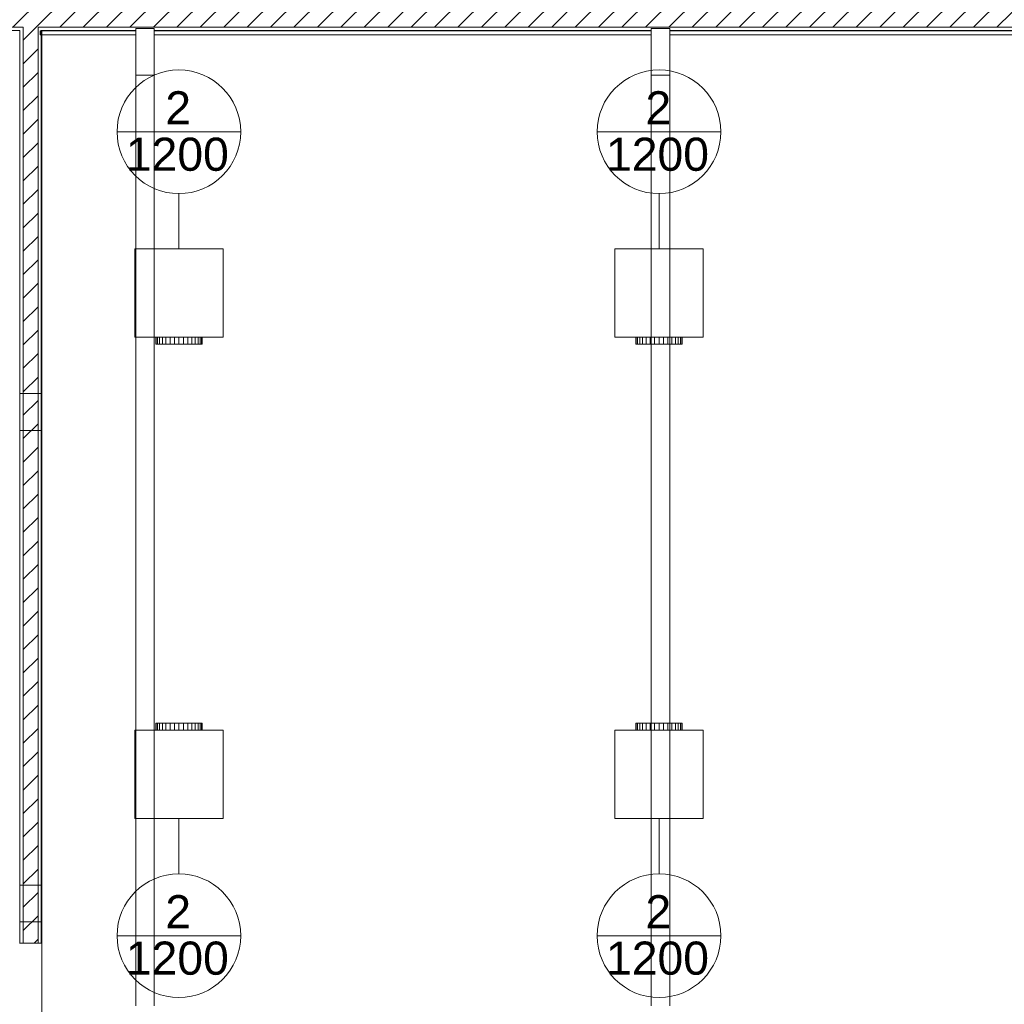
# Model space of a CAD drawing. Header units: metres. Extents: x 2.9 to 42.3, y -72.9 to -49.3.
# Tile 142 of 256: x 14.6 to 21.3, y -61.5 to -54.8. Entities that reach past the tile are written whole.
import ezdxf

# ---------------------------------------------------------------- set-up
doc = ezdxf.new("R2010")
doc.units = ezdxf.units.M
doc.linetypes.add('Oculto 1_5', pattern=[0.0022, 0.0015, -0.0007])
for name, color, linetype, lineweight in [('A-COLS', 7, 'Continuous', 18), ('A-DETL', 7, 'Oculto 1_5', 18), ('A-GENM', 7, 'Continuous', 18), ('A-WALL', 7, 'Continuous', 18), ('A-WALL-PATT', 7, 'Continuous', 18), ('G-IMPT', 7, 'Continuous', 18), ('S-COLS', 7, 'Continuous', 18)]:
    doc.layers.add(name, color=color, linetype=linetype, lineweight=lineweight)
doc.layers.add('M-HVAC-CDFF-IDEN', color=1, linetype='Continuous', lineweight=9, true_color=0xff0000)
doc.styles.add('Arial_2', font='arial.ttf', dxfattribs={"height": 0.225})
pattern_1 = [(50, (21.555, -62.929), (0.546555, -0.047815), [0.05715, -0.62865]), (355, (21.555, -62.929), (-0.105728, 0.573166), [0.04572, -0.50292]), (100.451, (21.601, -62.933), (0.440828, 0.525349), [0.04857, -0.53427]), (46.184, (21.555, -62.776), (0.813237, -0.12613), [0.08573, -0.94298]), (96.636, (21.623, -62.787), (0.712212, 0.742287), [0.07286, -0.80141]), (351.184, (21.555, -62.776), (0.712217, 0.742274), [0.06858, -0.75438]), (21, (21.631, -62.814), (0.454846, -0.306795), [0.05715, -0.62865]), (326, (21.631, -62.814), (0.185405, 0.55256), [0.04572, -0.50292]), (71.451, (21.669, -62.84), (0.640251, 0.245763), [0.04857, -0.53427]), (37.5, (21.555, -62.929), (0.009261, 0.2536672), [0.02515, -0.47168, 0.02515, -0.48539, -0.50482]), (37.5, (21.555, -62.929), (0.009261, 0.2536672), [-1.007, 0.02515, -0.47968]), (7.5, (21.555, -62.929), (0.200456, 0.300546), [0.02515, -0.26594, 0.02515, -0.46025, -0.1924]), (7.5, (21.555, -62.929), (0.200456, 0.300546), [-0.77648, 0.02515, -0.16726]), (327.5, (21.385, -62.929), (0.4067682, -0.0171882), [0.02515, -0.16535, 0.02515, -0.56921, -0.78867]), (327.5, (21.385, -62.929), (0.4067682, -0.0171882), [-0.78486, 0.02515, -0.76352]), (317.5, (21.309, -62.929), (0.444383, 0.0762794), [0.02515, -0.2225, 0.02515, -0.36957, -0.56007]), (317.5, (21.309, -62.929), (0.444383, 0.0762794), [-0.64237, 0.02515, -0.53492])]
pattern_2 = [(45, (21.555, -62.929), (-0.0795495, 0.0795495), [])]

# ---------------------------------------------------------------- blocks, each defined once
blk = doc.blocks.new('Modelos genéricos 24 - Modelos genéricos 2-6876269-2PAV')
at = {"layer": 'A-GENM', "color": 253, "true_color": 0xaaaaaa}
for p, q in [((15.3873, -55.1405), (15.3873, -54.8255)), ((15.5137, -54.8255), (15.3873, -54.8255)), ((15.5137, -54.8255), (15.5137, -55.1405)), ((18.8885, -55.1404), (18.8885, -54.8254)), ((19.0149, -54.8254), (18.8885, -54.8254)), ((19.0149, -54.8254), (19.0149, -55.1404)), ((15.3873, -61.4605), (15.3873, -55.1405)), ((15.3873, -55.1405), (15.5137, -55.1405)), ((15.5137, -55.1405), (15.5137, -61.4605)), ((18.8885, -61.4604), (18.8885, -55.1404)), ((18.8885, -55.1404), (19.0149, -55.1404)), ((19.0149, -55.1404), (19.0149, -61.4604))]:
    blk.add_line(p, q, dxfattribs=at)
blk = doc.blocks.new('Paredes 25 - Paredes 21-7862988-2PAV')
at = {"layer": 'A-WALL', "color": 253, "true_color": 0xaaaaaa}
for p, q in [((15.3873, -54.8415), (14.7398, -54.8415)), ((14.7398, -54.8415), (14.7398, -54.8679)), ((14.7398, -54.8679), (15.3873, -54.8679)), ((18.8885, -54.8415), (15.5137, -54.8415)), ((15.5137, -54.8679), (18.8885, -54.8679)), ((22.4173, -54.8415), (19.0149, -54.8415)), ((19.0149, -54.8679), (22.4173, -54.8679))]:
    blk.add_line(p, q, dxfattribs=at)
blk = doc.blocks.new('4 GRE - ESCOLA DE CINEMA E AUDIOVISUAL CINE REX R07_rvt-1-2PAV')
at = {"layer": 'A-WALL-PATT', "true_color": 0xd4d4d4}
h = blk.add_hatch(dxfattribs=at)
h.set_pattern_fill('FP_2', color=254, style=0, pattern_type=2)
h.set_pattern_definition(pattern_2)
h.paths.add_polyline_path([(34.6587, -54.8165), (34.6587, -54.3665), (34.6373, -54.3665), (34.6373, -54.8165)])
h.paths.add_polyline_path([(33.094, -54.8165), (33.6873, -54.8165), (33.6873, -54.3665), (11.9396, -54.3665), (11.9396, -54.4969), (11.7396, -54.4969), (11.7396, -54.3665), (11.3998, -54.3665), (11.3998, -54.8165), (11.434, -54.8165), (11.434, -54.5715), (11.534, -54.5715), (11.534, -54.8165), (12.4365, -54.8165), (12.4355, -54.8148), (12.6087, -54.8148), (12.6087, -54.8165), (33.0641, -54.8165)])
h.paths.add_polyline_path([(9.6546, -54.8165), (9.7998, -54.8165), (9.7998, -54.3665), (5.5173, -54.3665), (5.5173, -54.8165), (9.0385, -54.8165)])
h = blk.add_hatch(dxfattribs=at)
h.set_pattern_fill('FP_1', color=254, style=0, pattern_type=2)
h.set_pattern_definition(pattern_1)
h.paths.add_polyline_path([(33.5261, -54.8415), (33.7123, -54.8415), (33.7123, -54.5915), (33.7098, -54.5915), (33.7098, -54.839), (33.129, -54.839), (33.129, -54.8415), (33.3721, -54.8415)])
h.paths.add_polyline_path([(34.6123, -54.8415), (34.6587, -54.8415), (34.6587, -54.839), (34.6148, -54.839), (34.6148, -54.5915), (34.6123, -54.5915), (34.6123, -54.8215)])
h.paths.add_polyline_path([(32.6515, -54.8415), (32.6515, -54.839), (29.4492, -54.8395), (29.4492, -54.8415), (32.649, -54.8415)])
h.paths.add_polyline_path([(33.119, -54.8415), (33.1205, -54.8415), (33.1205, -54.839), (33.1165, -54.839), (33.1165, -54.8415)])
h.paths.add_polyline_path([(28.7518, -54.8415), (29.3228, -54.8415), (29.3228, -54.839), (26.3937, -54.839), (26.3937, -54.8415), (27.5197, -54.8415)])
h.paths.add_polyline_path([(26.2673, -54.8415), (26.2673, -54.839), (22.5437, -54.839), (22.5437, -54.8415), (25.0556, -54.8415)])
h.paths.add_polyline_path([(22.4173, -54.8415), (22.4173, -54.839), (19.0149, -54.839), (19.0149, -54.8415), (21.3593, -54.8415)])
h.paths.add_polyline_path([(18.8885, -54.8415), (18.8885, -54.839), (15.5137, -54.839), (15.5137, -54.8415), (17.6631, -54.8415)])
h.paths.add_polyline_path([(12.1187, -54.8415), (12.224, -54.8415), (12.224, -54.839), (11.559, -54.839), (11.559, -54.8415)])
h.paths.add_polyline_path([(15.1989, -54.8415), (15.3873, -54.8415), (15.3873, -54.839), (14.7465, -54.839), (14.7465, -54.8415), (14.749, -54.8415)])
h.paths.add_polyline_path([(14.6015, -54.8415), (14.6015, -54.839), (12.5945, -54.8394), (12.5932, -54.8415), (14.599, -54.8415)])
h.paths.add_polyline_path([(12.4267, -54.8415), (12.4509, -54.8415), (12.4494, -54.839), (12.294, -54.839), (12.294, -54.8415)])
h.paths.add_polyline_path([(11.409, -54.8415), (11.409, -54.839), (11.3998, -54.839), (11.3998, -54.8415)])
h.paths.add_polyline_path([(9.7882, -54.8415), (9.7998, -54.8415), (9.7998, -54.839), (9.7882, -54.839)])
h.paths.add_polyline_path([(9.6407, -54.8415), (9.6432, -54.8415), (9.6432, -54.839), (5.5087, -54.839), (5.5087, -54.8415), (9.0385, -54.8415)])
h = blk.add_hatch(dxfattribs=at)
h.set_pattern_fill('FP_2', color=254, style=0, pattern_type=2)
h.set_pattern_definition(pattern_2)
h.paths.add_polyline_path([(14.674, -67.9426), (14.724, -67.9426), (14.724, -67.2461), (14.624, -67.2461), (14.624, -67.9426)])
h.paths.add_polyline_path([(14.674, -65.9961), (14.724, -65.9961), (14.724, -62.4364), (14.624, -62.4364), (14.624, -65.9961)])
h.paths.add_polyline_path([(14.724, -61.0364), (14.724, -54.8165), (14.624, -54.8165), (14.624, -61.0364)])
h = blk.add_hatch(dxfattribs=at)
h.set_pattern_fill('FP_1', color=254, style=0, pattern_type=2)
h.set_pattern_definition(pattern_1)
h.paths.add_polyline_path([(14.6015, -67.9426), (14.6015, -67.2236), (14.674, -67.2236), (14.674, -67.2211), (14.599, -67.2211), (14.599, -67.9426)])
h.paths.add_polyline_path([(14.674, -66.0211), (14.674, -66.0186), (14.6015, -66.0186), (14.6015, -65.3561), (14.599, -65.3561), (14.599, -66.0211)])
h.paths.add_polyline_path([(14.599, -65.2861), (14.6015, -65.2861), (14.6015, -62.4364), (14.599, -62.4364), (14.599, -64.5596)])
h.paths.add_polyline_path([(14.599, -61.0364), (14.6015, -61.0364), (14.6015, -54.8415), (14.599, -54.8415), (14.599, -58.4483)])
h = blk.add_hatch(dxfattribs=at)
h.set_pattern_fill('FP_1', color=254, style=0, pattern_type=2)
h.set_pattern_definition(pattern_1)
h.paths.add_polyline_path([(14.749, -67.9426), (14.749, -67.2211), (14.674, -67.2211), (14.674, -67.2236), (14.7465, -67.2236), (14.7465, -67.9426)])
h.paths.add_polyline_path([(14.749, -66.0211), (14.749, -62.4364), (14.7465, -62.4364), (14.7465, -66.0186), (14.674, -66.0186), (14.674, -66.0211)])
h.paths.add_polyline_path([(14.7465, -61.0364), (14.749, -61.0364), (14.749, -54.8415), (14.7465, -54.8415), (14.7465, -58.4483)])
at = {"layer": 'A-WALL', "color": 253, "true_color": 0xaaaaaa}
for p, q in [((12.294, -54.8165), (14.624, -54.8165)), ((14.624, -54.839), (14.624, -54.8165)), ((14.724, -54.839), (14.724, -54.8165)), ((14.724, -54.8165), (32.674, -54.8165)), ((12.294, -54.839), (14.6015, -54.839)), ((14.6015, -54.8415), (14.6015, -54.839)), ((14.6015, -54.8415), (14.6015, -61.0364)), ((14.624, -54.8415), (14.624, -54.839)), ((14.624, -54.8415), (14.624, -61.0364)), ((14.724, -54.8415), (14.724, -54.839)), ((14.724, -54.8415), (14.724, -61.0364)), ((14.7465, -54.8415), (14.7465, -54.839)), ((14.7465, -54.839), (15.3873, -54.839)), ((14.7465, -54.8415), (14.7465, -61.0364)), ((14.749, -61.0364), (14.749, -54.8415)), ((14.749, -54.8415), (15.3873, -54.8415)), ((15.5137, -54.839), (18.8885, -54.839)), ((15.5137, -54.8415), (18.8885, -54.8415)), ((19.0149, -54.839), (22.4173, -54.839)), ((19.0149, -54.8415), (22.4173, -54.8415)), ((14.599, -61.0364), (14.749, -61.0364)), ((14.749, -61.0364), (14.749, -62.4364))]:
    blk.add_line(p, q, dxfattribs=at)
at = {"layer": 'A-GENM', "color": 253, "lineweight": 18, "true_color": 0xaaaaaa}
blk.add_blockref('Modelos genéricos 24 - Modelos genéricos 2-6876269-2PAV', (0, 0), dxfattribs=at)
at = {"layer": 'A-WALL', "color": 253, "lineweight": 18, "true_color": 0xaaaaaa}
blk.add_blockref('Paredes 25 - Paredes 21-7862988-2PAV', (0, 0), dxfattribs=at)
blk = doc.blocks.new('Family - P61-300170-2PAV')
at = {"layer": 'S-COLS', "color": 253, "true_color": 0xaaaaaa}
for p, q in [((-0.075, 0.125), (-0.075, -0.125)), ((0.075, 0.125), (-0.075, 0.125)), ((0.075, -0.125), (0.075, 0.125)), ((-0.075, -0.125), (0.075, -0.125))]:
    blk.add_line(p, q, dxfattribs=at)
blk = doc.blocks.new('Family - P61-301642-2PAV')
at = {"layer": 'S-COLS', "color": 253, "true_color": 0xaaaaaa}
for p, q in [((-0.075, 0.125), (-0.075, -0.125)), ((0.075, 0.125), (-0.075, 0.125)), ((0.075, -0.125), (0.075, 0.125)), ((-0.075, -0.125), (0.075, -0.125))]:
    blk.add_line(p, q, dxfattribs=at)
blk = doc.blocks.new('Family - P60-300172-2PAV')
at = {"layer": 'S-COLS', "color": 253, "true_color": 0xaaaaaa}
for p, q in [((-0.075, 0.125), (-0.075, -0.125)), ((0.075, 0.125), (-0.075, 0.125)), ((0.075, -0.125), (0.075, 0.125)), ((-0.075, -0.125), (0.075, -0.125))]:
    blk.add_line(p, q, dxfattribs=at)
blk = doc.blocks.new('Family - P60-301641-2PAV')
at = {"layer": 'S-COLS', "color": 253, "true_color": 0xaaaaaa}
for p, q in [((-0.075, 0.125), (-0.075, -0.125)), ((0.075, 0.125), (-0.075, 0.125)), ((0.075, -0.125), (0.075, 0.125)), ((-0.075, -0.125), (0.075, -0.125))]:
    blk.add_line(p, q, dxfattribs=at)
blk = doc.blocks.new('ESTRUTURAL CINE REX _011_IFC-1-2PAV')
at = {"layer": 'A-COLS', "color": 253, "lineweight": 18, "true_color": 0xaaaaaa}
for name, p in [('Family - P60-301641-2PAV', (14.6753, -57.4284)), ('Family - P61-301642-2PAV', (14.6753, -60.767))]:
    blk.add_blockref(name, p, dxfattribs=at)
at = {"layer": 'S-COLS', "color": 253, "lineweight": 18, "true_color": 0xaaaaaa}
for name, p in [('Family - P60-300172-2PAV', (14.6753, -57.4284)), ('Family - P61-300170-2PAV', (14.6753, -60.767))]:
    blk.add_blockref(name, p, dxfattribs=at)
blk = doc.blocks.new('VD-HM 600 - TROX_VD-H_600_dxf_QMODEL_ea4a9665_03a1_4a21_9de9_3bffcf8ca7c3-806091-2PAV')
at = {"layer": 'G-IMPT', "color": 1, "true_color": 0xff0000}
for p, q in [((0.324, 0.3), (-0.276, 0.3)), ((-0.276, 0.3), (-0.276, -0.3)), ((0.324, 0.3), (0.324, -0.3)), ((-0.324, 0.1545), (-0.324, 0.1575)), ((-0.276, 0.1575), (-0.324, 0.1575)), ((-0.324, 0.1455), (-0.324, 0.1545)), ((-0.276, 0.1545), (-0.324, 0.1545)), ((-0.324, 0.131), (-0.324, 0.1455)), ((-0.276, 0.1455), (-0.324, 0.1455)), ((-0.324, 0.1114), (-0.324, 0.131)), ((-0.276, 0.131), (-0.324, 0.131)), ((-0.324, 0.0875), (-0.324, 0.1114)), ((-0.276, 0.1114), (-0.324, 0.1114)), ((-0.324, 0.0603), (-0.324, 0.0875)), ((-0.276, 0.0875), (-0.324, 0.0875)), ((-0.324, 0.0307), (-0.324, 0.0603)), ((-0.276, 0.0603), (-0.324, 0.0603)), ((-0.324, 0.0307), (-0.324, 0)), ((-0.276, 0.0307), (-0.324, 0.0307)), ((-0.324, 0), (-0.324, -0.0307)), ((-0.276, 0), (-0.324, 0)), ((-0.324, -0.0603), (-0.324, -0.0307)), ((-0.276, -0.0307), (-0.324, -0.0307)), ((-0.324, -0.0875), (-0.324, -0.0603)), ((-0.276, -0.0603), (-0.324, -0.0603)), ((-0.324, -0.1114), (-0.324, -0.0875)), ((-0.276, -0.0875), (-0.324, -0.0875)), ((-0.324, -0.131), (-0.324, -0.1114)), ((-0.276, -0.1114), (-0.324, -0.1114)), ((-0.324, -0.1455), (-0.324, -0.131)), ((-0.276, -0.131), (-0.324, -0.131)), ((-0.324, -0.1545), (-0.324, -0.1455)), ((-0.276, -0.1455), (-0.324, -0.1455)), ((-0.324, -0.1575), (-0.324, -0.1545)), ((-0.276, -0.1545), (-0.324, -0.1545)), ((-0.276, -0.1575), (-0.324, -0.1575)), ((0.324, -0.3), (-0.276, -0.3))]:
    blk.add_line(p, q, dxfattribs=at)
blk = doc.blocks.new('VD-HM 600 - TROX_VD-H_600_dxf-806090-2PAV')
blk.add_blockref('VD-HM 600 - TROX_VD-H_600_dxf_QMODEL_ea4a9665_03a1_4a21_9de9_3bffcf8ca7c3-806091-2PAV', (0, 0))
blk = doc.blocks.new('VD-HM 600 - TROX_VD-H_600_dxf_QMODEL_ea4a9665_03a1_4a21_9de9_3bffcf8ca7c3-V97-2PAV')
at = {"layer": 'A-DETL', "color": 1, "linetype": 'Continuous', "true_color": 0xff0000}
for p, q in [((-0.276, 0.1545), (-0.324, 0.1545)), ((-0.276, 0.1455), (-0.324, 0.1455)), ((-0.276, 0.131), (-0.324, 0.131)), ((-0.276, 0.1114), (-0.324, 0.1114)), ((-0.276, 0.0875), (-0.324, 0.0875)), ((-0.276, 0.0603), (-0.324, 0.0603)), ((-0.276, 0.0307), (-0.324, 0.0307)), ((-0.276, 0), (-0.324, 0)), ((-0.276, -0.0307), (-0.324, -0.0307)), ((-0.276, -0.0603), (-0.324, -0.0603)), ((-0.276, -0.0875), (-0.324, -0.0875)), ((-0.276, -0.1114), (-0.324, -0.1114)), ((-0.276, -0.131), (-0.324, -0.131)), ((-0.276, -0.1455), (-0.324, -0.1455)), ((-0.276, -0.1545), (-0.324, -0.1545))]:
    blk.add_line(p, q, dxfattribs=at)
at = {"layer": 'G-IMPT', "color": 1, "true_color": 0xff0000}
for p, q in [((0.324, 0.3), (-0.276, 0.3)), ((-0.276, 0.3), (-0.276, -0.3)), ((0.324, 0.3), (0.324, -0.3)), ((-0.324, 0.1545), (-0.324, 0.1575)), ((-0.276, 0.1575), (-0.324, 0.1575)), ((-0.324, 0.1455), (-0.324, 0.1545)), ((-0.276, 0.1545), (-0.324, 0.1545)), ((-0.324, 0.131), (-0.324, 0.1455)), ((-0.276, 0.1455), (-0.324, 0.1455)), ((-0.324, 0.1114), (-0.324, 0.131)), ((-0.276, 0.131), (-0.324, 0.131)), ((-0.324, 0.0875), (-0.324, 0.1114)), ((-0.276, 0.1114), (-0.324, 0.1114)), ((-0.324, 0.0603), (-0.324, 0.0875)), ((-0.276, 0.0875), (-0.324, 0.0875)), ((-0.324, 0.0307), (-0.324, 0.0603)), ((-0.276, 0.0603), (-0.324, 0.0603)), ((-0.324, 0.0307), (-0.324, 0)), ((-0.276, 0.0307), (-0.324, 0.0307)), ((-0.324, 0), (-0.324, -0.0307)), ((-0.276, 0), (-0.324, 0)), ((-0.324, -0.0603), (-0.324, -0.0307)), ((-0.276, -0.0307), (-0.324, -0.0307)), ((-0.324, -0.0875), (-0.324, -0.0603)), ((-0.276, -0.0603), (-0.324, -0.0603)), ((-0.324, -0.1114), (-0.324, -0.0875)), ((-0.276, -0.0875), (-0.324, -0.0875)), ((-0.324, -0.131), (-0.324, -0.1114)), ((-0.276, -0.1114), (-0.324, -0.1114)), ((-0.324, -0.1455), (-0.324, -0.131)), ((-0.276, -0.131), (-0.324, -0.131)), ((-0.324, -0.1545), (-0.324, -0.1455)), ((-0.276, -0.1455), (-0.324, -0.1455)), ((-0.324, -0.1575), (-0.324, -0.1545)), ((-0.276, -0.1545), (-0.324, -0.1545)), ((-0.276, -0.1575), (-0.324, -0.1575)), ((0.324, -0.3), (-0.276, -0.3))]:
    blk.add_line(p, q, dxfattribs=at)
blk = doc.blocks.new('VD-HM 600 - TROX_VD-H_600_dxf-V98-2PAV')
for name in ['VD-HM 600 - TROX_VD-H_600_dxf_QMODEL_ea4a9665_03a1_4a21_9de9_3bffcf8ca7c3-806091-2PAV', 'VD-HM 600 - TROX_VD-H_600_dxf_QMODEL_ea4a9665_03a1_4a21_9de9_3bffcf8ca7c3-V97-2PAV']:
    blk.add_blockref(name, (0, 0))
blk = doc.blocks.new('VD-HM 600 - VD-HM 600-V99-2PAV')
for name in ['VD-HM 600 - TROX_VD-H_600_dxf-806090-2PAV', 'VD-HM 600 - TROX_VD-H_600_dxf-V98-2PAV']:
    blk.add_blockref(name, (-0.02375, 0))
blk = doc.blocks.new('VD-HM 600 - TROX_VD-H_600_dxf-V100-2PAV')
for name in ['VD-HM 600 - TROX_VD-H_600_dxf_QMODEL_ea4a9665_03a1_4a21_9de9_3bffcf8ca7c3-806091-2PAV', 'VD-HM 600 - TROX_VD-H_600_dxf_QMODEL_ea4a9665_03a1_4a21_9de9_3bffcf8ca7c3-V97-2PAV']:
    blk.add_blockref(name, (0, 0))
blk = doc.blocks.new('VD-HM 600 - VD-HM 600-V101-2PAV')
for name in ['VD-HM 600 - TROX_VD-H_600_dxf-806090-2PAV', 'VD-HM 600 - TROX_VD-H_600_dxf-V100-2PAV']:
    blk.add_blockref(name, (-0.02375, 0))
blk = doc.blocks.new('VD-HM 600 - TROX_VD-H_600_dxf-V122-2PAV')
for name in ['VD-HM 600 - TROX_VD-H_600_dxf_QMODEL_ea4a9665_03a1_4a21_9de9_3bffcf8ca7c3-806091-2PAV', 'VD-HM 600 - TROX_VD-H_600_dxf_QMODEL_ea4a9665_03a1_4a21_9de9_3bffcf8ca7c3-V97-2PAV']:
    blk.add_blockref(name, (0, 0))
blk = doc.blocks.new('VD-HM 600 - VD-HM 600-V123-2PAV')
for name in ['VD-HM 600 - TROX_VD-H_600_dxf-806090-2PAV', 'VD-HM 600 - TROX_VD-H_600_dxf-V122-2PAV']:
    blk.add_blockref(name, (-0.02375, 0))
blk = doc.blocks.new('VD-HM 600 - TROX_VD-H_600_dxf-V130-2PAV')
for name in ['VD-HM 600 - TROX_VD-H_600_dxf_QMODEL_ea4a9665_03a1_4a21_9de9_3bffcf8ca7c3-806091-2PAV', 'VD-HM 600 - TROX_VD-H_600_dxf_QMODEL_ea4a9665_03a1_4a21_9de9_3bffcf8ca7c3-V97-2PAV']:
    blk.add_blockref(name, (0, 0))
blk = doc.blocks.new('VD-HM 600 - VD-HM 600-V131-2PAV')
for name in ['VD-HM 600 - TROX_VD-H_600_dxf-806090-2PAV', 'VD-HM 600 - TROX_VD-H_600_dxf-V130-2PAV']:
    blk.add_blockref(name, (-0.02375, 0))
blk = doc.blocks.new('M_Identificador de terminal de ar_BTS - Em caixas-852561-2PAV')
at = {"layer": 'M-HVAC-CDFF-IDEN'}
blk.add_line((-0.0056, 0), (0.0056, 0), dxfattribs=at)
blk.add_circle((0, 0), 0.0056, dxfattribs=at)

msp = doc.modelspace()

# ---------------------------------------------------------------- linework, layer by layer
at = {"layer": 'M-HVAC-CDFF-IDEN'}
for p, q in [((15.6807, -56.3209), (15.6807, -55.9459)), ((18.9413, -56.3209), (18.9413, -55.9459)), ((15.6807, -60.1899), (15.6807, -60.5649)), ((18.9413, -60.1899), (18.9413, -60.5649))]:
    msp.add_line(p, q, dxfattribs=at)

# ---------------------------------------------------------------- block references
at = {"lineweight": 5}
for name in ['4 GRE - ESCOLA DE CINEMA E AUDIOVISUAL CINE REX R07_rvt-1-2PAV', 'ESTRUTURAL CINE REX _011_IFC-1-2PAV']:
    msp.add_blockref(name, (0, 0), dxfattribs=at)
at = {"layer": 'A-DETL', "color": 1, "linetype": 'Continuous', "true_color": 0xff0000}
for name, p, rotation in [('VD-HM 600 - VD-HM 600-V99-2PAV', (15.6807, -56.6212), 89.9999999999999), ('VD-HM 600 - VD-HM 600-V131-2PAV', (18.9413, -56.6212), 89.9999999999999), ('VD-HM 600 - VD-HM 600-V101-2PAV', (15.6807, -59.8897), 269.9999999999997), ('VD-HM 600 - VD-HM 600-V123-2PAV', (18.9413, -59.8897), 269.9999999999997)]:
    msp.add_blockref(name, p, dxfattribs=dict(at, rotation=rotation))
at = {"layer": 'M-HVAC-CDFF-IDEN', "xscale": 74.99999999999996, "yscale": 74.99999999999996, "zscale": 74.99999999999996}
for p in [(15.6807, -55.5259), (18.9413, -55.5259), (15.6807, -60.9849), (18.9413, -60.9849)]:
    msp.add_blockref('M_Identificador de terminal de ar_BTS - Em caixas-852561-2PAV', p, dxfattribs=at)

# ---------------------------------------------------------------- texts
at = {"layer": 'M-HVAC-CDFF-IDEN', "color": 7, "char_height": 0.225, "attachment_point": 1, "style": 'Arial_2'}
for s, insert, width in [('2', (15.5885, -55.2508), 0.216456), ('2', (18.8492, -55.2508), 0.216456), ('1200', (15.3207, -55.5659), 0.865822), ('1200', (18.5814, -55.5659), 0.865822), ('2', (15.5885, -60.7098), 0.216456), ('2', (18.8492, -60.7098), 0.216456), ('1200', (15.3207, -61.0249), 0.865822), ('1200', (18.5814, -61.0249), 0.865822)]:
    msp.add_mtext(s, dxfattribs=dict(at, insert=insert, width=width))

doc.saveas('drawing.dxf')
